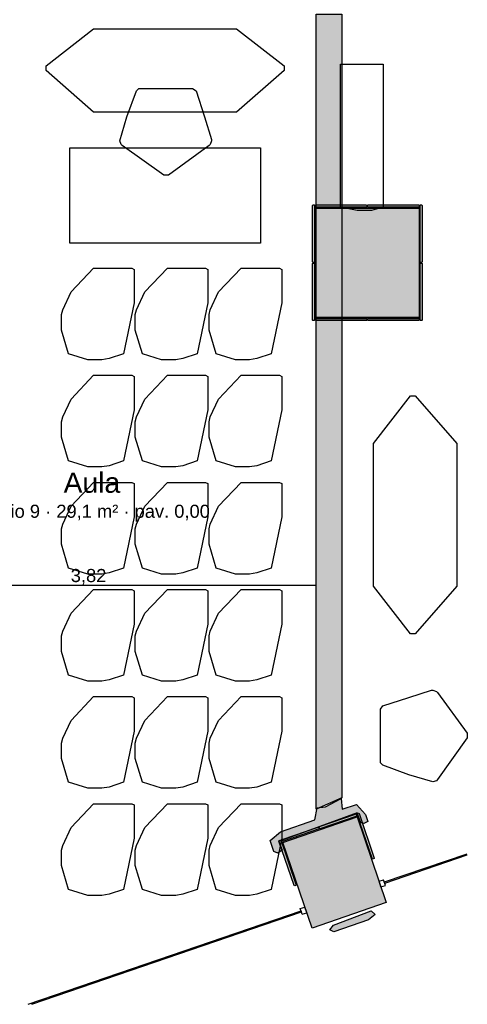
# Model space of a CAD drawing. Header units: millimetres. Extents: x -9985 to 240895, y -184894 to 39395.
# Tile 16 of 164: x 13139 to 16898, y -108295 to -100022. Entities that reach past the tile are written whole.
import ezdxf
from ezdxf.enums import TextEntityAlignment as Align

# ---------------------------------------------------------------- set-up
doc = ezdxf.new("R2010")
doc.units = ezdxf.units.MM
for name, color, linetype in [('A-ARREDI', 9, 'Continuous'), ('A-MISURE', 40, 'Continuous'), ('A-MURI-ESISTENTI', 7, 'Continuous'), ('A-MURI-NUOVI', 40, 'Continuous'), ('A-PILASTRI', 8, 'Continuous'), ('A-TESTI', 7, 'Continuous'), ('A-VETRINE', 4, 'Continuous')]:
    doc.layers.add(name, color=color, linetype=linetype)
doc.styles.add('VISIO', font='arial.ttf')

msp = doc.modelspace()

# ---------------------------------------------------------------- hatches: boundary and pattern name
at = {"layer": 'A-MURI-ESISTENTI'}
for points in [[(15272.501, -107010), (15242.501, -106920), (15327.501, -106845), (15617.501, -106745), (15637.501, -106645), (15707.501, -106635), (15837.501, -106565), (15847.501, -106655), (15967.501, -106615), (16042.501, -106700), (16062.501, -106760), (16027.501, -106775), (16002.501, -106770), (15971.501, -106685), (15315.501, -106926), (15342.501, -107000), (15307.501, -107025), (15272.501, -107010)], [(15742.501, -107670), (15772.501, -107629), (16089.501, -107510), (16122.501, -107540), (16067.501, -107585), (15777.501, -107685), (15742.501, -107670)]]:
    msp.add_hatch(color=7, dxfattribs=at).paths.add_polyline_path(points)
at = {"layer": 'A-MURI-NUOVI'}
msp.add_hatch(color=40, dxfattribs=at).paths.add_polyline_path([(15627.501, -106655), (15627.501, -99975), (15842.501, -99975), (15842.501, -106560), (15627.501, -106655)])
at = {"layer": 'A-PILASTRI'}
for points in [[(15614.501, -102062), (15600.501, -102062), (15596.501, -102058), (15596.501, -101583), (15600.501, -101579), (15614.501, -101579), (15614.501, -102062)], [(15622.501, -101597), (15622.501, -101583), (15626.501, -101579), (16050.501, -101579), (16054.501, -101583), (16054.501, -101597), (15622.501, -101597)], [(16060.501, -101597), (16060.501, -101583), (16064.501, -101579), (16488.501, -101579), (16492.501, -101583), (16492.501, -101597), (16060.501, -101597)], [(16500.501, -101579), (16514.501, -101579), (16518.501, -101583), (16518.501, -102058), (16514.501, -102062), (16500.501, -102062), (16500.501, -101579)], [(16492.501, -102525), (15622.501, -102525), (15622.501, -101605), (16492.501, -101605), (16492.501, -102525)], [(15614.501, -102551), (15600.501, -102551), (15596.501, -102547), (15596.501, -102072), (15600.501, -102068), (15614.501, -102068), (15614.501, -102551)], [(16500.501, -102068), (16514.501, -102068), (16518.501, -102072), (16518.501, -102547), (16514.501, -102551), (16500.501, -102551), (16500.501, -102068)], [(16054.501, -102533), (16054.501, -102547), (16050.501, -102551), (15626.501, -102551), (15622.501, -102547), (15622.501, -102533), (16054.501, -102533)], [(16492.501, -102533), (16492.501, -102547), (16488.501, -102551), (16064.501, -102551), (16060.501, -102547), (16060.501, -102533), (16492.501, -102533)], [(15659.501, -106820), (15654.501, -106806), (15657.501, -106801), (15959.501, -106698), (15964.501, -106700), (15968.501, -106714), (15659.501, -106820)], [(15970.501, -106694), (15983.501, -106690), (15988.501, -106692), (16116.501, -107066), (16114.501, -107071), (16101.501, -107075), (15970.501, -106694)], [(15347.501, -106935), (15971.501, -106721), (16217.501, -107440), (15593.501, -107654), (15347.501, -106935)], [(15344.501, -106928), (15339.501, -106914), (15342.501, -106909), (15644.501, -106806), (15649.501, -106808), (15653.501, -106822), (15344.501, -106928)], [(15461.501, -107294), (15448.501, -107299), (15443.501, -107296), (15315.501, -106923), (15317.501, -106918), (15331.501, -106913), (15461.501, -107294)]]:
    msp.add_hatch(color=8, dxfattribs=at).paths.add_polyline_path(points)

# ---------------------------------------------------------------- linework, layer by layer
at = {"layer": 'A-ARREDI'}
for points in [[(15359.501, -100410), (15359.501, -100450), (14959.501, -100800), (13759.501, -100800), (13359.501, -100450), (13359.501, -100410), (13759.501, -100100), (14959.501, -100100), (15359.501, -100410)], [(15359.501, -100410), (15359.501, -100450), (14959.501, -100800), (13759.501, -100800), (13359.501, -100450), (13359.501, -100410), (13759.501, -100100), (14959.501, -100100), (15359.501, -100410)], [(16192.001, -100396.3), (16192.001, -101596.3), (16092.001, -101626.3), (15972.001, -101626.3), (15832.001, -101596.3), (15832.001, -100396.3), (16192.001, -100396.3)], [(16192.001, -100396.3), (16192.001, -101596.3), (16092.001, -101626.3), (15972.001, -101626.3), (15832.001, -101596.3), (15832.001, -100396.3), (16192.001, -100396.3)], [(14619.501, -100620), (14689.501, -100840), (14749.501, -101030), (14749.501, -101040), (14739.501, -101070), (14729.501, -101080), (14389.501, -101330), (14349.501, -101330), (13999.501, -101080), (13989.501, -101070), (13979.501, -101040), (14039.501, -100840), (14119.501, -100620), (14139.501, -100600), (14589.501, -100600), (14619.501, -100620)], [(14619.501, -100620), (14689.501, -100840), (14749.501, -101030), (14749.501, -101040), (14739.501, -101070), (14729.501, -101080), (14389.501, -101330), (14349.501, -101330), (13999.501, -101080), (13989.501, -101070), (13979.501, -101040), (14039.501, -100840), (14119.501, -100620), (14139.501, -100600), (14589.501, -100600), (14619.501, -100620)], [(15159.501, -101900), (13559.501, -101900), (13559.501, -101100), (15159.501, -101100), (15159.501, -101900)], [(15159.501, -101900), (13559.501, -101900), (13559.501, -101100), (15159.501, -101100), (15159.501, -101900)], [(13549.501, -102830), (13489.501, -102630), (13489.501, -102500), (13499.501, -102460), (13569.501, -102310), (13759.501, -102110), (14079.501, -102110), (14099.501, -102120), (14099.501, -102400), (14009.501, -102830), (13889.501, -102870), (13829.501, -102880), (13709.501, -102880), (13549.501, -102830)], [(13549.501, -102830), (13489.501, -102630), (13489.501, -102500), (13499.501, -102460), (13569.501, -102310), (13759.501, -102110), (14079.501, -102110), (14099.501, -102120), (14099.501, -102400), (14009.501, -102830), (13889.501, -102870), (13829.501, -102880), (13709.501, -102880), (13549.501, -102830)], [(14169.501, -102830), (14109.501, -102630), (14109.501, -102500), (14119.501, -102460), (14189.501, -102310), (14379.501, -102110), (14699.501, -102110), (14719.501, -102120), (14719.501, -102400), (14629.501, -102830), (14509.501, -102870), (14449.501, -102880), (14329.501, -102880), (14169.501, -102830)], [(14169.501, -102830), (14109.501, -102630), (14109.501, -102500), (14119.501, -102460), (14189.501, -102310), (14379.501, -102110), (14699.501, -102110), (14719.501, -102120), (14719.501, -102400), (14629.501, -102830), (14509.501, -102870), (14449.501, -102880), (14329.501, -102880), (14169.501, -102830)], [(14789.501, -102830), (14729.501, -102630), (14729.501, -102500), (14739.501, -102460), (14809.501, -102310), (14999.501, -102110), (15319.501, -102110), (15339.501, -102120), (15339.501, -102400), (15249.501, -102830), (15129.501, -102870), (15069.501, -102880), (14949.501, -102880), (14789.501, -102830)], [(14789.501, -102830), (14729.501, -102630), (14729.501, -102500), (14739.501, -102460), (14809.501, -102310), (14999.501, -102110), (15319.501, -102110), (15339.501, -102120), (15339.501, -102400), (15249.501, -102830), (15129.501, -102870), (15069.501, -102880), (14949.501, -102880), (14789.501, -102830)], [(13549.501, -103730), (13489.501, -103530), (13489.501, -103400), (13499.501, -103360), (13569.501, -103210), (13759.501, -103010), (14079.501, -103010), (14099.501, -103020), (14099.501, -103300), (14009.501, -103730), (13889.501, -103770), (13829.501, -103780), (13709.501, -103780), (13549.501, -103730)], [(13549.501, -103730), (13489.501, -103530), (13489.501, -103400), (13499.501, -103360), (13569.501, -103210), (13759.501, -103010), (14079.501, -103010), (14099.501, -103020), (14099.501, -103300), (14009.501, -103730), (13889.501, -103770), (13829.501, -103780), (13709.501, -103780), (13549.501, -103730)], [(14169.501, -103730), (14109.501, -103530), (14109.501, -103400), (14119.501, -103360), (14189.501, -103210), (14379.501, -103010), (14699.501, -103010), (14719.501, -103020), (14719.501, -103300), (14629.501, -103730), (14509.501, -103770), (14449.501, -103780), (14329.501, -103780), (14169.501, -103730)], [(14169.501, -103730), (14109.501, -103530), (14109.501, -103400), (14119.501, -103360), (14189.501, -103210), (14379.501, -103010), (14699.501, -103010), (14719.501, -103020), (14719.501, -103300), (14629.501, -103730), (14509.501, -103770), (14449.501, -103780), (14329.501, -103780), (14169.501, -103730)], [(14789.501, -103730), (14729.501, -103530), (14729.501, -103400), (14739.501, -103360), (14809.501, -103210), (14999.501, -103010), (15319.501, -103010), (15339.501, -103020), (15339.501, -103300), (15249.501, -103730), (15129.501, -103770), (15069.501, -103780), (14949.501, -103780), (14789.501, -103730)], [(14789.501, -103730), (14729.501, -103530), (14729.501, -103400), (14739.501, -103360), (14809.501, -103210), (14999.501, -103010), (15319.501, -103010), (15339.501, -103020), (15339.501, -103300), (15249.501, -103730), (15129.501, -103770), (15069.501, -103780), (14949.501, -103780), (14789.501, -103730)], [(16420.701, -103183.2), (16460.701, -103183.2), (16810.701, -103583.2), (16810.701, -104783.2), (16460.701, -105183.2), (16420.701, -105183.2), (16110.701, -104783.2), (16110.701, -103583.2), (16420.701, -103183.2)], [(16420.701, -103183.2), (16460.701, -103183.2), (16810.701, -103583.2), (16810.701, -104783.2), (16460.701, -105183.2), (16420.701, -105183.2), (16110.701, -104783.2), (16110.701, -103583.2), (16420.701, -103183.2)], [(13549.501, -104630), (13489.501, -104430), (13489.501, -104300), (13499.501, -104260), (13569.501, -104110), (13759.501, -103910), (14079.501, -103910), (14099.501, -103920), (14099.501, -104200), (14009.501, -104630), (13889.501, -104670), (13829.501, -104680), (13709.501, -104680), (13549.501, -104630)], [(13549.501, -104630), (13489.501, -104430), (13489.501, -104300), (13499.501, -104260), (13569.501, -104110), (13759.501, -103910), (14079.501, -103910), (14099.501, -103920), (14099.501, -104200), (14009.501, -104630), (13889.501, -104670), (13829.501, -104680), (13709.501, -104680), (13549.501, -104630)], [(14169.501, -104630), (14109.501, -104430), (14109.501, -104300), (14119.501, -104260), (14189.501, -104110), (14379.501, -103910), (14699.501, -103910), (14719.501, -103920), (14719.501, -104200), (14629.501, -104630), (14509.501, -104670), (14449.501, -104680), (14329.501, -104680), (14169.501, -104630)], [(14169.501, -104630), (14109.501, -104430), (14109.501, -104300), (14119.501, -104260), (14189.501, -104110), (14379.501, -103910), (14699.501, -103910), (14719.501, -103920), (14719.501, -104200), (14629.501, -104630), (14509.501, -104670), (14449.501, -104680), (14329.501, -104680), (14169.501, -104630)], [(14789.501, -104630), (14729.501, -104430), (14729.501, -104300), (14739.501, -104260), (14809.501, -104110), (14999.501, -103910), (15319.501, -103910), (15339.501, -103920), (15339.501, -104200), (15249.501, -104630), (15129.501, -104670), (15069.501, -104680), (14949.501, -104680), (14789.501, -104630)], [(14789.501, -104630), (14729.501, -104430), (14729.501, -104300), (14739.501, -104260), (14809.501, -104110), (14999.501, -103910), (15319.501, -103910), (15339.501, -103920), (15339.501, -104200), (15249.501, -104630), (15129.501, -104670), (15069.501, -104680), (14949.501, -104680), (14789.501, -104630)], [(13549.501, -105530), (13489.501, -105330), (13489.501, -105200), (13499.501, -105160), (13569.501, -105010), (13759.501, -104810), (14079.501, -104810), (14099.501, -104820), (14099.501, -105100), (14009.501, -105530), (13889.501, -105570), (13829.501, -105580), (13709.501, -105580), (13549.501, -105530)], [(13549.501, -105530), (13489.501, -105330), (13489.501, -105200), (13499.501, -105160), (13569.501, -105010), (13759.501, -104810), (14079.501, -104810), (14099.501, -104820), (14099.501, -105100), (14009.501, -105530), (13889.501, -105570), (13829.501, -105580), (13709.501, -105580), (13549.501, -105530)], [(14169.501, -105530), (14109.501, -105330), (14109.501, -105200), (14119.501, -105160), (14189.501, -105010), (14379.501, -104810), (14699.501, -104810), (14719.501, -104820), (14719.501, -105100), (14629.501, -105530), (14509.501, -105570), (14449.501, -105580), (14329.501, -105580), (14169.501, -105530)], [(14169.501, -105530), (14109.501, -105330), (14109.501, -105200), (14119.501, -105160), (14189.501, -105010), (14379.501, -104810), (14699.501, -104810), (14719.501, -104820), (14719.501, -105100), (14629.501, -105530), (14509.501, -105570), (14449.501, -105580), (14329.501, -105580), (14169.501, -105530)], [(14789.501, -105530), (14729.501, -105330), (14729.501, -105200), (14739.501, -105160), (14809.501, -105010), (14999.501, -104810), (15319.501, -104810), (15339.501, -104820), (15339.501, -105100), (15249.501, -105530), (15129.501, -105570), (15069.501, -105580), (14949.501, -105580), (14789.501, -105530)], [(14789.501, -105530), (14729.501, -105330), (14729.501, -105200), (14739.501, -105160), (14809.501, -105010), (14999.501, -104810), (15319.501, -104810), (15339.501, -104820), (15339.501, -105100), (15249.501, -105530), (15129.501, -105570), (15069.501, -105580), (14949.501, -105580), (14789.501, -105530)], [(13549.501, -106430), (13489.501, -106230), (13489.501, -106100), (13499.501, -106060), (13569.501, -105910), (13759.501, -105710), (14079.501, -105710), (14099.501, -105720), (14099.501, -106000), (14009.501, -106430), (13889.501, -106470), (13829.501, -106480), (13709.501, -106480), (13549.501, -106430)], [(13549.501, -106430), (13489.501, -106230), (13489.501, -106100), (13499.501, -106060), (13569.501, -105910), (13759.501, -105710), (14079.501, -105710), (14099.501, -105720), (14099.501, -106000), (14009.501, -106430), (13889.501, -106470), (13829.501, -106480), (13709.501, -106480), (13549.501, -106430)], [(14169.501, -106430), (14109.501, -106230), (14109.501, -106100), (14119.501, -106060), (14189.501, -105910), (14379.501, -105710), (14699.501, -105710), (14719.501, -105720), (14719.501, -106000), (14629.501, -106430), (14509.501, -106470), (14449.501, -106480), (14329.501, -106480), (14169.501, -106430)], [(14169.501, -106430), (14109.501, -106230), (14109.501, -106100), (14119.501, -106060), (14189.501, -105910), (14379.501, -105710), (14699.501, -105710), (14719.501, -105720), (14719.501, -106000), (14629.501, -106430), (14509.501, -106470), (14449.501, -106480), (14329.501, -106480), (14169.501, -106430)], [(14789.501, -106430), (14729.501, -106230), (14729.501, -106100), (14739.501, -106060), (14809.501, -105910), (14999.501, -105710), (15319.501, -105710), (15339.501, -105720), (15339.501, -106000), (15249.501, -106430), (15129.501, -106470), (15069.501, -106480), (14949.501, -106480), (14789.501, -106430)], [(14789.501, -106430), (14729.501, -106230), (14729.501, -106100), (14739.501, -106060), (14809.501, -105910), (14999.501, -105710), (15319.501, -105710), (15339.501, -105720), (15339.501, -106000), (15249.501, -106430), (15129.501, -106470), (15069.501, -106480), (14949.501, -106480), (14789.501, -106430)], [(16187.801, -105786.5), (16407.801, -105716.5), (16597.801, -105656.5), (16607.801, -105656.5), (16637.801, -105666.5), (16647.801, -105676.5), (16897.501, -106016.092), (16897.501, -106056.92), (16647.801, -106406.5), (16637.801, -106416.5), (16607.801, -106426.5), (16407.801, -106366.5), (16187.801, -106286.5), (16167.801, -106266.5), (16167.801, -105816.5), (16187.801, -105786.5)], [(16187.801, -105786.5), (16407.801, -105716.5), (16597.801, -105656.5), (16607.801, -105656.5), (16637.801, -105666.5), (16647.801, -105676.5), (16897.501, -106016.092), (16897.501, -106056.92), (16647.801, -106406.5), (16637.801, -106416.5), (16607.801, -106426.5), (16407.801, -106366.5), (16187.801, -106286.5), (16167.801, -106266.5), (16167.801, -105816.5), (16187.801, -105786.5)], [(13549.501, -107330), (13489.501, -107130), (13489.501, -107000), (13499.501, -106960), (13569.501, -106810), (13759.501, -106610), (14079.501, -106610), (14099.501, -106620), (14099.501, -106900), (14009.501, -107330), (13889.501, -107370), (13829.501, -107380), (13709.501, -107380), (13549.501, -107330)], [(13549.501, -107330), (13489.501, -107130), (13489.501, -107000), (13499.501, -106960), (13569.501, -106810), (13759.501, -106610), (14079.501, -106610), (14099.501, -106620), (14099.501, -106900), (14009.501, -107330), (13889.501, -107370), (13829.501, -107380), (13709.501, -107380), (13549.501, -107330)], [(14169.501, -107330), (14109.501, -107130), (14109.501, -107000), (14119.501, -106960), (14189.501, -106810), (14379.501, -106610), (14699.501, -106610), (14719.501, -106620), (14719.501, -106900), (14629.501, -107330), (14509.501, -107370), (14449.501, -107380), (14329.501, -107380), (14169.501, -107330)], [(14169.501, -107330), (14109.501, -107130), (14109.501, -107000), (14119.501, -106960), (14189.501, -106810), (14379.501, -106610), (14699.501, -106610), (14719.501, -106620), (14719.501, -106900), (14629.501, -107330), (14509.501, -107370), (14449.501, -107380), (14329.501, -107380), (14169.501, -107330)], [(14789.501, -107330), (14729.501, -107130), (14729.501, -107000), (14739.501, -106960), (14809.501, -106810), (14999.501, -106610), (15319.501, -106610), (15339.501, -106620), (15339.501, -106900), (15249.501, -107330), (15129.501, -107370), (15069.501, -107380), (14949.501, -107380), (14789.501, -107330)], [(14789.501, -107330), (14729.501, -107130), (14729.501, -107000), (14739.501, -106960), (14809.501, -106810), (14999.501, -106610), (15319.501, -106610), (15339.501, -106620), (15339.501, -106900), (15249.501, -107330), (15129.501, -107370), (15069.501, -107380), (14949.501, -107380), (14789.501, -107330)]]:
    msp.add_lwpolyline(points, close=True, dxfattribs=at)
at = {"layer": 'A-MISURE'}
msp.add_line((11807.291, -104772.5), (15626.501, -104772.5), dxfattribs=at)
at = {"layer": 'A-MURI-ESISTENTI'}
for points in [[(15272.501, -107010), (15242.501, -106920), (15327.501, -106845), (15617.501, -106745), (15637.501, -106645), (15707.501, -106635), (15837.501, -106565), (15847.501, -106655), (15967.501, -106615), (16042.501, -106700), (16062.501, -106760), (16027.501, -106775), (16002.501, -106770), (15971.501, -106685), (15315.501, -106926), (15342.501, -107000), (15307.501, -107025), (15272.501, -107010)], [(15742.501, -107670), (15772.501, -107629), (16089.501, -107510), (16122.501, -107540), (16067.501, -107585), (15777.501, -107685), (15742.501, -107670)]]:
    msp.add_lwpolyline(points, close=True, dxfattribs=at)
at = {"layer": 'A-MURI-NUOVI'}
msp.add_lwpolyline([(15627.501, -106655), (15627.501, -99975), (15842.501, -99975), (15842.501, -106560), (15627.501, -106655)], close=True, dxfattribs=at)
at = {"layer": 'A-PILASTRI'}
for points in [[(15614.501, -102062), (15600.501, -102062), (15596.501, -102058), (15596.501, -101583), (15600.501, -101579), (15614.501, -101579), (15614.501, -102062)], [(15622.501, -101597), (15622.501, -101583), (15626.501, -101579), (16050.501, -101579), (16054.501, -101583), (16054.501, -101597), (15622.501, -101597)], [(16060.501, -101597), (16060.501, -101583), (16064.501, -101579), (16488.501, -101579), (16492.501, -101583), (16492.501, -101597), (16060.501, -101597)], [(16500.501, -101579), (16514.501, -101579), (16518.501, -101583), (16518.501, -102058), (16514.501, -102062), (16500.501, -102062), (16500.501, -101579)], [(16492.501, -102525), (15622.501, -102525), (15622.501, -101605), (16492.501, -101605), (16492.501, -102525)], [(15614.501, -102551), (15600.501, -102551), (15596.501, -102547), (15596.501, -102072), (15600.501, -102068), (15614.501, -102068), (15614.501, -102551)], [(16500.501, -102068), (16514.501, -102068), (16518.501, -102072), (16518.501, -102547), (16514.501, -102551), (16500.501, -102551), (16500.501, -102068)], [(16054.501, -102533), (16054.501, -102547), (16050.501, -102551), (15626.501, -102551), (15622.501, -102547), (15622.501, -102533), (16054.501, -102533)], [(16492.501, -102533), (16492.501, -102547), (16488.501, -102551), (16064.501, -102551), (16060.501, -102547), (16060.501, -102533), (16492.501, -102533)], [(15659.501, -106820), (15654.501, -106806), (15657.501, -106801), (15959.501, -106698), (15964.501, -106700), (15968.501, -106714), (15659.501, -106820)], [(15970.501, -106694), (15983.501, -106690), (15988.501, -106692), (16116.501, -107066), (16114.501, -107071), (16101.501, -107075), (15970.501, -106694)], [(15347.501, -106935), (15971.501, -106721), (16217.501, -107440), (15593.501, -107654), (15347.501, -106935)], [(15344.501, -106928), (15339.501, -106914), (15342.501, -106909), (15644.501, -106806), (15649.501, -106808), (15653.501, -106822), (15344.501, -106928)], [(15461.501, -107294), (15448.501, -107299), (15443.501, -107296), (15315.501, -106923), (15317.501, -106918), (15331.501, -106913), (15461.501, -107294)]]:
    msp.add_lwpolyline(points, close=True, dxfattribs=at)
at = {"layer": 'A-VETRINE'}
for p, q in [((16200.801, -107267.2), (16897.501, -107029.572)), ((16204.001, -107276.6), (16897.501, -107040.064)), ((16156.501, -107261.2), (16194.301, -107248.2)), ((16172.601, -107308.5), (16156.501, -107261.2)), ((16210.501, -107295.6), (16194.301, -107248.2)), ((16204.001, -107276.6), (16200.801, -107267.2)), ((16172.601, -107308.5), (16210.501, -107295.6)), ((13210.083, -108295), (15501.701, -107509.9)), ((13241.113, -108295), (15505.001, -107519.4)), ((15495.201, -107491), (15533.101, -107478)), ((15511.401, -107538.3), (15495.201, -107491)), ((15505.001, -107519.4), (15501.701, -107509.9)), ((15511.401, -107538.3), (15549.301, -107525.3)), ((15549.301, -107525.3), (15533.101, -107478))]:
    msp.add_line(p, q, dxfattribs=at)

# ---------------------------------------------------------------- texts
at = {"layer": 'A-MISURE', "style": 'VISIO'}
msp.add_text('3,82', height=110, dxfattribs=at).set_placement((13716.896, -104692.5), align=Align.MIDDLE_CENTER)
at = {"layer": 'A-TESTI', "style": 'VISIO'}
for s, height, p in [('Aula', 170, (13745.001, -103912.5)), ('Ufficio 9 · 29,1 m² · pav. 0,00', 110, (13745.001, -104152.5))]:
    msp.add_text(s, height=height, dxfattribs=at).set_placement(p, align=Align.MIDDLE_CENTER)

doc.saveas('drawing.dxf')
